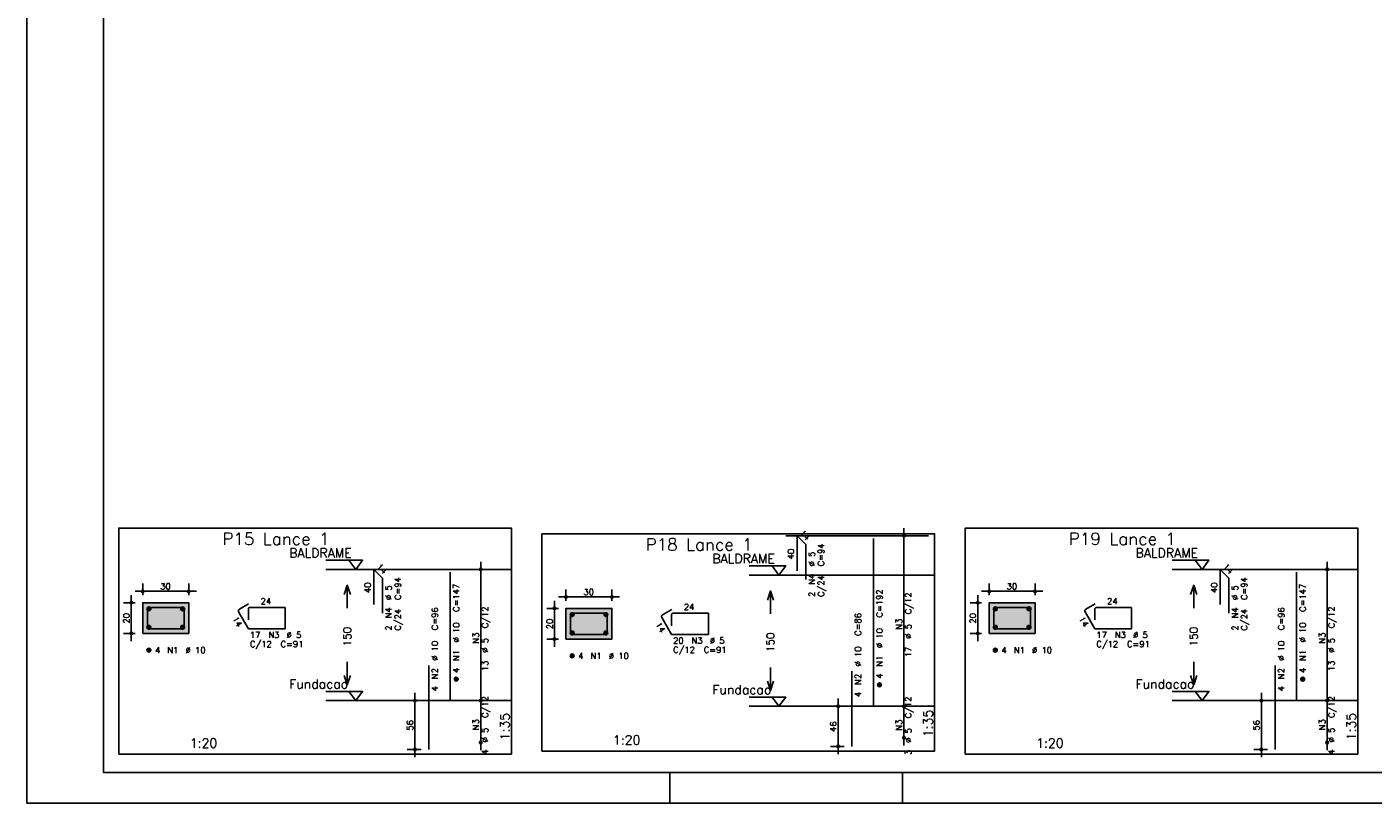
# Model space of a CAD drawing. Extents: x 0 to 84.1, y 0 to 59.4.
# Tile 1 of 7: x 0 to 44, y 0 to 25.4. Entities that reach past the tile are written whole.
import ezdxf

# ---------------------------------------------------------------- set-up
doc = ezdxf.new("R2010")
doc.units = 0
doc.linetypes.add('ESTILO_TQS_0002', pattern=[0.4, 0.1, -0.3])
for name, color, linetype in [('1', 1, 'CONTINUOUS'), ('2', 2, 'CONTINUOUS'), ('3', 3, 'CONTINUOUS'), ('4', 4, 'CONTINUOUS'), ('6', 6, 'CONTINUOUS'), ('7', 7, 'CONTINUOUS')]:
    doc.layers.add(name, color=color, linetype=linetype)
doc.styles.get("Standard").update_dxf_attribs({"font": 'ROMANS.SHX'})

msp = doc.modelspace()

# ---------------------------------------------------------------- linework, layer by layer
at = {"layer": '1', "linetype": 'CONTINUOUS'}
for points in [[(3, 1.6), (15.825, 1.6), (15.825, 8.985714), (3, 8.985714), (3, 1.6)], [(16.825, 1.700214), (29.65, 1.700214), (29.65, 8.800214), (16.825, 8.800214), (16.825, 1.700214)], [(30.65, 1.6), (43.475, 1.6), (43.475, 8.985714), (30.65, 8.985714), (30.65, 1.6)], [(29.45, 8.735929), (24.79, 8.735929)], [(29.45, 8.735929), (24.79, 8.735929)], [(9.765, 7.935714), (10.965, 7.935714), (10.74, 7.635714), (10.515, 7.935714)], [(37.415, 7.935714), (38.615, 7.935714), (38.39, 7.635714), (38.165, 7.935714)], [(15.825, 7.635714), (9.765, 7.635714)], [(23.59, 7.750214), (24.79, 7.750214), (24.565, 7.450214), (24.34, 7.750214)], [(43.475, 7.635714), (37.415, 7.635714)], [(29.65, 7.450214), (23.59, 7.450214)], [(9.765, 3.65), (10.965, 3.65), (10.74, 3.35), (10.515, 3.65)], [(37.415, 3.65), (38.615, 3.65), (38.39, 3.35), (38.165, 3.65)], [(15.825, 3.35), (9.765, 3.35)], [(23.59, 3.4645), (24.79, 3.4645), (24.565, 3.1645), (24.34, 3.4645)], [(29.65, 3.1645), (23.59, 3.1645)], [(43.475, 3.35), (37.415, 3.35)]]:
    msp.add_lwpolyline(points, dxfattribs=at)
at = {"layer": '1', "linetype": 'ESTILO_TQS_0002'}
for points in [[(3.785, 5.545357), (5.285, 5.545357), (5.285, 6.545357), (3.785, 6.545357), (3.785, 5.545357)], [(17.61, 5.359857), (19.11, 5.359857), (19.11, 6.359857), (17.61, 6.359857), (17.61, 5.359857)], [(31.435, 5.545357), (32.935, 5.545357), (32.935, 6.545357), (31.435, 6.545357), (31.435, 5.545357)]]:
    msp.add_lwpolyline(points, dxfattribs=at)
at = {"layer": '2', "linetype": 'CONTINUOUS'}
for p, q in [((0, 59.400002), (0, 0)), ((28.65, 2.9145), (28.65, 8.985929)), ((28.65, 8.735929), (28.65, 8.735929)), ((14.825, 3.1), (14.825, 7.885714)), ((14.825, 7.635714), (14.825, 7.635714)), ((42.475, 3.1), (42.475, 7.885714)), ((42.475, 7.635714), (42.475, 7.635714)), ((3.785, 6.795357), (3.785, 7.170357)), ((5.285, 6.795357), (5.285, 7.170357)), ((31.435, 6.795357), (31.435, 7.170357)), ((32.935, 6.795357), (32.935, 7.170357)), ((3.41, 5.295357), (3.41, 6.795357)), ((3.535, 6.920357), (5.535, 6.920357)), ((17.235, 5.109857), (17.235, 6.609857)), ((17.36, 6.734857), (19.36, 6.734857)), ((17.61, 6.609857), (17.61, 6.984857)), ((19.11, 6.609857), (19.11, 6.984857)), ((31.06, 5.295357), (31.06, 6.795357)), ((31.185, 6.920357), (33.185, 6.920357)), ((3.535, 6.545357), (3.16, 6.545357)), ((3.785, 6.545357), (3.785, 6.545357)), ((3.785, 6.545357), (3.785, 6.545357)), ((5.285, 6.545357), (5.285, 6.545357)), ((17.36, 6.359857), (16.985, 6.359857)), ((17.61, 6.359857), (17.61, 6.359857)), ((17.61, 6.359857), (17.61, 6.359857)), ((19.11, 6.359857), (19.11, 6.359857)), ((31.185, 6.545357), (30.81, 6.545357)), ((31.435, 6.545357), (31.435, 6.545357)), ((31.435, 6.545357), (31.435, 6.545357)), ((32.935, 6.545357), (32.935, 6.545357)), ((3.535, 5.545357), (3.16, 5.545357)), ((3.785, 5.545357), (3.785, 5.545357)), ((17.36, 5.359857), (16.985, 5.359857)), ((17.61, 5.359857), (17.61, 5.359857)), ((31.185, 5.545357), (30.81, 5.545357)), ((31.435, 5.545357), (31.435, 5.545357)), ((12.675, 1.5), (12.675, 3.6)), ((14.825, 1.728571), (14.825, 3.6)), ((40.325, 1.5), (40.325, 3.6)), ((42.475, 1.728571), (42.475, 3.6)), ((12.875, 3.35), (12.425, 3.35)), ((13.125, 3.35), (13.125, 3.35)), ((14.825, 3.35), (14.825, 3.35)), ((14.825, 3.35), (14.825, 3.35)), ((26.7, 3.1645), (26.25, 3.1645)), ((26.5, 1.600214), (26.5, 3.4145)), ((26.95, 3.1645), (26.95, 3.1645)), ((28.65, 1.885929), (28.65, 3.4145)), ((28.65, 3.1645), (28.65, 3.1645)), ((28.65, 3.1645), (28.65, 3.1645)), ((40.525, 3.35), (40.075, 3.35)), ((40.775, 3.35), (40.775, 3.35)), ((42.475, 3.35), (42.475, 3.35)), ((42.475, 3.35), (42.475, 3.35)), ((14.825, 1.978571), (14.825, 1.978571)), ((26.7, 1.850214), (26.25, 1.850214)), ((26.95, 1.850214), (26.95, 1.850214)), ((28.65, 2.135929), (28.65, 2.135929)), ((42.475, 1.978571), (42.475, 1.978571)), ((12.875, 1.75), (12.425, 1.75)), ((13.125, 1.75), (13.125, 1.75)), ((40.525, 1.75), (40.075, 1.75)), ((40.775, 1.75), (40.775, 1.75)), ((21, 1), (21, 0)), ((28.600006, 0), (28.600006, 1)), ((0, 0), (84.100006, 0))]:
    msp.add_line(p, q, dxfattribs=at)
for points in [[(83.100006, 1), (2.5, 1), (2.5, 58.400002), (83.100006, 58.400002), (83.100006, 1)], [(10.365, 6.817857), (10.465, 7.117857), (10.565, 6.817857)], [(10.465, 6.367857), (10.465, 7.117857)], [(38.015, 6.817857), (38.115, 7.117857), (38.215, 6.817857)], [(38.115, 6.367857), (38.115, 7.117857)], [(24.19, 6.632357), (24.29, 6.932357), (24.39, 6.632357)], [(24.29, 6.182357), (24.29, 6.932357)], [(3.785, 5.545357), (5.285, 5.545357), (5.285, 6.545357), (3.785, 6.545357), (3.785, 5.545357)], [(17.61, 5.359857), (19.11, 5.359857), (19.11, 6.359857), (17.61, 6.359857), (17.61, 5.359857)], [(31.435, 5.545357), (32.935, 5.545357), (32.935, 6.545357), (31.435, 6.545357), (31.435, 5.545357)], [(10.465, 4.617857), (10.465, 3.867857)], [(24.29, 4.432357), (24.29, 3.682357)], [(38.115, 4.617857), (38.115, 3.867857)], [(10.365, 4.167857), (10.465, 3.867857), (10.565, 4.167857)], [(24.19, 3.982357), (24.29, 3.682357), (24.39, 3.982357)], [(38.015, 4.167857), (38.115, 3.867857), (38.215, 4.167857)]]:
    msp.add_lwpolyline(points, dxfattribs=at)
for centre, radius in [((28.65, 8.735929), 0.041625), ((28.65, 8.735929), 0.02075), ((14.825, 7.635714), 0.041625), ((14.825, 7.635714), 0.02075), ((42.475, 7.635714), 0.041625), ((42.475, 7.635714), 0.02075), ((3.785, 6.920357), 0.04), ((3.785, 6.920357), 0.02), ((5.285, 6.920357), 0.04), ((5.285, 6.920357), 0.02), ((17.61, 6.734857), 0.04), ((17.61, 6.734857), 0.02), ((19.11, 6.734857), 0.04), ((19.11, 6.734857), 0.02), ((31.435, 6.920357), 0.04), ((31.435, 6.920357), 0.02), ((32.935, 6.920357), 0.04), ((32.935, 6.920357), 0.02), ((3.41, 6.545357), 0.04), ((3.41, 6.545357), 0.02), ((17.235, 6.359857), 0.04), ((17.235, 6.359857), 0.02), ((31.06, 6.545357), 0.04), ((31.06, 6.545357), 0.02), ((3.41, 5.545357), 0.04), ((3.41, 5.545357), 0.02), ((17.235, 5.359857), 0.04), ((17.235, 5.359857), 0.02), ((31.06, 5.545357), 0.04), ((31.06, 5.545357), 0.02), ((12.675, 3.35), 0.04), ((12.675, 3.35), 0.02), ((14.825, 3.35), 0.041625), ((14.825, 3.35), 0.041625), ((14.825, 3.35), 0.02075), ((14.825, 3.35), 0.02075), ((26.5, 3.1645), 0.04), ((26.5, 3.1645), 0.02), ((28.65, 3.1645), 0.041625), ((28.65, 3.1645), 0.041625), ((28.65, 3.1645), 0.02075), ((28.65, 3.1645), 0.02075), ((40.325, 3.35), 0.04), ((40.325, 3.35), 0.02), ((42.475, 3.35), 0.041625), ((42.475, 3.35), 0.041625), ((42.475, 3.35), 0.02075), ((42.475, 3.35), 0.02075), ((12.675, 1.75), 0.04), ((12.675, 1.75), 0.02), ((14.825, 1.978571), 0.041625), ((14.825, 1.978571), 0.02075), ((26.5, 1.850214), 0.04), ((26.5, 1.850214), 0.02), ((28.65, 2.135929), 0.041625), ((28.65, 2.135929), 0.02075), ((40.325, 1.75), 0.04), ((40.325, 1.75), 0.02), ((42.475, 1.978571), 0.041625), ((42.475, 1.978571), 0.02075)]:
    msp.add_circle(centre, radius, dxfattribs=at)
for points in [[(3.785, 5.545357), (5.285, 5.545357), (5.285, 6.545357)], [(3.785, 5.545357), (5.285, 6.545357), (3.785, 6.545357)], [(3.785, 5.545357), (3.785, 6.545357), (3.785, 5.545357)], [(17.61, 5.359857), (19.11, 5.359857), (19.11, 6.359857)], [(17.61, 5.359857), (19.11, 6.359857), (17.61, 6.359857)], [(17.61, 5.359857), (17.61, 6.359857), (17.61, 5.359857)], [(31.435, 5.545357), (32.935, 5.545357), (32.935, 6.545357)], [(31.435, 5.545357), (32.935, 6.545357), (31.435, 6.545357)], [(31.435, 5.545357), (31.435, 6.545357), (31.435, 5.545357)]]:
    msp.add_solid(points, dxfattribs=at)
at = {"layer": '3', "linetype": 'CONTINUOUS'}
for p, q in [((3.923156, 6.336546), (3.99381, 6.4072)), ((3.923165, 6.354232), (3.976181, 6.407249)), ((3.926831, 6.322544), (4.007838, 6.40355)), ((3.932882, 6.310916), (4.019471, 6.397506)), ((3.940828, 6.301186), (4.029208, 6.389565)), ((3.950562, 6.293241), (4.037159, 6.379839)), ((3.962198, 6.2872), (4.043158, 6.36816)), ((3.976173, 6.283497), (4.046893, 6.354217)), ((3.993878, 6.283524), (4.046897, 6.336544)), ((5.023156, 6.336546), (5.09381, 6.4072)), ((5.023165, 6.354232), (5.076181, 6.407249)), ((5.026831, 6.322544), (5.107838, 6.40355)), ((5.032882, 6.310916), (5.119471, 6.397506)), ((5.040828, 6.301186), (5.129208, 6.389565)), ((5.050562, 6.293241), (5.137159, 6.379839)), ((5.062198, 6.2872), (5.143158, 6.36816)), ((5.076173, 6.283497), (5.146893, 6.354217)), ((5.093878, 6.283524), (5.146897, 6.336544)), ((17.748156, 6.151046), (17.81881, 6.2217)), ((17.748165, 6.168732), (17.801181, 6.221749)), ((17.751831, 6.137044), (17.832838, 6.21805)), ((17.757882, 6.125416), (17.844471, 6.212006)), ((17.765828, 6.115686), (17.854208, 6.204065)), ((17.775562, 6.107741), (17.862159, 6.194339)), ((17.787198, 6.1017), (17.868158, 6.18266)), ((17.801173, 6.097997), (17.871893, 6.168717)), ((18.848156, 6.151046), (18.91881, 6.2217)), ((18.848165, 6.168732), (18.901181, 6.221749)), ((18.851831, 6.137044), (18.932838, 6.21805)), ((18.857882, 6.125416), (18.944471, 6.212006)), ((18.865828, 6.115686), (18.954208, 6.204065)), ((18.875562, 6.107741), (18.962159, 6.194339)), ((18.887198, 6.1017), (18.968158, 6.18266)), ((18.901173, 6.097997), (18.971893, 6.168717)), ((31.573156, 6.336546), (31.64381, 6.4072)), ((31.573165, 6.354232), (31.626181, 6.407249)), ((31.576831, 6.322544), (31.657838, 6.40355)), ((31.582882, 6.310916), (31.669471, 6.397506)), ((31.590828, 6.301186), (31.679208, 6.389565)), ((31.600562, 6.293241), (31.687159, 6.379839)), ((31.612198, 6.2872), (31.693158, 6.36816)), ((31.626173, 6.283497), (31.696893, 6.354217)), ((31.643878, 6.283524), (31.696897, 6.336544)), ((32.673156, 6.336546), (32.74381, 6.4072)), ((32.673165, 6.354232), (32.726181, 6.407249)), ((32.676831, 6.322544), (32.757838, 6.40355)), ((32.682882, 6.310916), (32.769471, 6.397506)), ((32.690828, 6.301186), (32.779208, 6.389565)), ((32.700562, 6.293241), (32.787159, 6.379839)), ((32.712198, 6.2872), (32.793158, 6.36816)), ((32.726173, 6.283497), (32.796893, 6.354217)), ((32.743878, 6.283524), (32.796897, 6.336544)), ((3.923156, 5.736546), (3.99381, 5.8072)), ((3.923165, 5.754232), (3.976181, 5.807249)), ((3.926831, 5.722544), (4.007838, 5.80355)), ((3.932882, 5.710916), (4.019471, 5.797506)), ((3.940828, 5.701186), (4.029208, 5.789565)), ((3.950562, 5.693241), (4.037159, 5.779839)), ((3.962198, 5.6872), (4.043158, 5.76816)), ((3.976173, 5.683497), (4.046893, 5.754217)), ((3.993878, 5.683524), (4.046897, 5.736544)), ((5.023156, 5.736546), (5.09381, 5.8072)), ((5.023165, 5.754232), (5.076181, 5.807249)), ((5.026831, 5.722544), (5.107838, 5.80355)), ((5.032882, 5.710916), (5.119471, 5.797506)), ((5.040828, 5.701186), (5.129208, 5.789565)), ((5.050562, 5.693241), (5.137159, 5.779839)), ((5.062198, 5.6872), (5.143158, 5.76816)), ((5.076173, 5.683497), (5.146893, 5.754217)), ((5.093878, 5.683524), (5.146897, 5.736544)), ((17.818878, 6.098024), (17.871897, 6.151044)), ((18.918878, 6.098024), (18.971897, 6.151044)), ((31.573156, 5.736546), (31.64381, 5.8072)), ((31.573165, 5.754232), (31.626181, 5.807249)), ((31.576831, 5.722544), (31.657838, 5.80355)), ((31.582882, 5.710916), (31.669471, 5.797506)), ((31.590828, 5.701186), (31.679208, 5.789565)), ((31.600562, 5.693241), (31.687159, 5.779839)), ((31.612198, 5.6872), (31.693158, 5.76816)), ((31.626173, 5.683497), (31.696893, 5.754217)), ((31.643878, 5.683524), (31.696897, 5.736544)), ((32.673156, 5.736546), (32.74381, 5.8072)), ((32.673165, 5.754232), (32.726181, 5.807249)), ((32.676831, 5.722544), (32.757838, 5.80355)), ((32.682882, 5.710916), (32.769471, 5.797506)), ((32.690828, 5.701186), (32.779208, 5.789565)), ((32.700562, 5.693241), (32.787159, 5.779839)), ((32.712198, 5.6872), (32.793158, 5.76816)), ((32.726173, 5.683497), (32.796893, 5.754217)), ((32.743878, 5.683524), (32.796897, 5.736544)), ((17.748156, 5.551046), (17.81881, 5.6217)), ((17.748165, 5.568732), (17.801181, 5.621749)), ((17.751831, 5.537044), (17.832838, 5.61805)), ((17.757882, 5.525416), (17.844471, 5.612006)), ((17.765828, 5.515686), (17.854208, 5.604065)), ((17.775562, 5.507741), (17.862159, 5.594339)), ((17.787198, 5.5017), (17.868158, 5.58266)), ((17.801173, 5.497997), (17.871893, 5.568717)), ((17.818878, 5.498024), (17.871897, 5.551044)), ((18.848156, 5.551046), (18.91881, 5.6217)), ((18.848165, 5.568732), (18.901181, 5.621749)), ((18.851831, 5.537044), (18.932838, 5.61805)), ((18.857882, 5.525416), (18.944471, 5.612006)), ((18.865828, 5.515686), (18.954208, 5.604065)), ((18.875562, 5.507741), (18.962159, 5.594339)), ((18.887198, 5.5017), (18.968158, 5.58266)), ((18.901173, 5.497997), (18.971893, 5.568717)), ((18.918878, 5.498024), (18.971897, 5.551044)), ((3.923156, 4.986546), (3.99381, 5.0572)), ((3.923165, 5.004232), (3.976181, 5.057249)), ((3.926831, 4.972544), (4.007838, 5.05355)), ((3.932882, 4.960916), (4.019471, 5.047506)), ((3.940828, 4.951186), (4.029208, 5.039565)), ((3.950562, 4.943241), (4.037159, 5.029839)), ((3.962198, 4.9372), (4.043158, 5.01816)), ((3.976173, 4.933497), (4.046893, 5.004217)), ((3.993878, 4.933524), (4.046897, 4.986544)), ((17.748156, 4.801046), (17.81881, 4.8717)), ((17.748165, 4.818732), (17.801181, 4.871749)), ((17.751831, 4.787044), (17.832838, 4.86805)), ((17.757882, 4.775416), (17.844471, 4.862006)), ((17.765828, 4.765686), (17.854208, 4.854065)), ((17.775562, 4.757741), (17.862159, 4.844339)), ((31.573156, 4.986546), (31.64381, 5.0572)), ((31.573165, 5.004232), (31.626181, 5.057249)), ((31.576831, 4.972544), (31.657838, 5.05355)), ((31.582882, 4.960916), (31.669471, 5.047506)), ((31.590828, 4.951186), (31.679208, 5.039565)), ((31.600562, 4.943241), (31.687159, 5.029839)), ((31.612198, 4.9372), (31.693158, 5.01816)), ((31.626173, 4.933497), (31.696893, 5.004217)), ((31.643878, 4.933524), (31.696897, 4.986544)), ((17.787198, 4.7517), (17.868158, 4.83266)), ((17.801173, 4.747997), (17.871893, 4.818717)), ((17.818878, 4.748024), (17.871897, 4.801044)), ((13.963156, 4.041189), (14.03381, 4.111843)), ((13.963165, 4.058875), (14.016181, 4.111892)), ((13.966831, 4.027187), (14.047838, 4.108193)), ((13.972882, 4.015559), (14.059471, 4.102149)), ((13.980828, 4.005828), (14.069208, 4.094208)), ((13.990562, 3.997884), (14.077159, 4.084482)), ((14.002198, 3.991843), (14.083158, 4.072803)), ((14.016173, 3.98814), (14.086893, 4.05886)), ((14.033878, 3.988167), (14.086897, 4.041187)), ((41.613156, 4.041189), (41.68381, 4.111843)), ((41.613165, 4.058875), (41.666181, 4.111892)), ((41.616831, 4.027187), (41.697838, 4.108193)), ((41.622882, 4.015559), (41.709471, 4.102149)), ((41.630828, 4.005828), (41.719208, 4.094208)), ((41.640562, 3.997884), (41.727159, 4.084482)), ((41.652198, 3.991843), (41.733158, 4.072803)), ((41.666173, 3.98814), (41.736893, 4.05886)), ((41.683878, 3.988167), (41.736897, 4.041187)), ((27.788156, 3.855689), (27.85881, 3.926343)), ((27.788165, 3.873375), (27.841181, 3.926392)), ((27.791831, 3.841687), (27.872838, 3.922693)), ((27.797882, 3.830059), (27.884471, 3.916649)), ((27.805828, 3.820328), (27.894208, 3.908708)), ((27.815562, 3.812384), (27.902159, 3.898982)), ((27.827198, 3.806343), (27.908158, 3.887303)), ((27.841173, 3.80264), (27.911893, 3.87336)), ((27.858878, 3.802667), (27.911897, 3.855687))]:
    msp.add_line(p, q, dxfattribs=at)
for centre in [(3.985, 6.345357), (5.085, 6.345357), (17.81, 6.159857), (18.91, 6.159857), (31.635, 6.345357), (32.735, 6.345357), (3.985, 5.745357), (5.085, 5.745357), (31.635, 5.745357), (32.735, 5.745357), (17.81, 5.559857), (18.91, 5.559857), (3.985, 4.995357), (17.81, 4.809857), (31.635, 4.995357), (14.025, 4.05), (41.675, 4.05), (27.85, 3.8645)]:
    msp.add_circle(centre, 0.0625, dxfattribs=at)
at = {"layer": '4', "linetype": 'CONTINUOUS'}
for p, q in [((3.935, 6.332857), (3.935, 5.695357)), ((3.935, 6.332857), (3.935, 5.982857)), ((4.3475, 6.395357), (3.9975, 6.395357)), ((5.135, 6.395357), (3.9975, 6.395357)), ((5.135, 5.695357), (5.135, 6.395357)), ((18.1725, 6.209857), (17.8225, 6.209857)), ((18.96, 6.209857), (17.8225, 6.209857)), ((18.96, 5.509857), (18.96, 6.209857)), ((31.585, 6.332857), (31.585, 5.695357)), ((31.585, 6.332857), (31.585, 5.982857)), ((31.9975, 6.395357), (31.6475, 6.395357)), ((32.785, 6.395357), (31.6475, 6.395357)), ((32.785, 5.695357), (32.785, 6.395357)), ((17.76, 6.147357), (17.76, 5.509857)), ((17.76, 6.147357), (17.76, 5.797357)), ((3.935, 5.695357), (5.135, 5.695357)), ((17.76, 5.509857), (18.96, 5.509857)), ((31.585, 5.695357), (32.785, 5.695357))]:
    msp.add_line(p, q, dxfattribs=at)
for centre in [(3.9975, 6.332857), (3.9975, 6.332857), (17.8225, 6.147357), (17.8225, 6.147357), (31.6475, 6.332857), (31.6475, 6.332857)]:
    msp.add_arc(centre, 0.0625, 90, 180, dxfattribs=at)
at = {"layer": '6', "linetype": 'CONTINUOUS'}
for p, q in [((25.15716, 7.593071), (25.15716, 8.735929)), ((25.15716, 8.735929), (25.440003, 8.453086)), ((25.440003, 8.453086), (25.440003, 7.310229)), ((27.65, 3.1645), (27.65, 8.650214)), ((11.33216, 6.492857), (11.33216, 7.635714)), ((11.33216, 7.635714), (11.615003, 7.352872)), ((13.825, 3.35), (13.825, 7.55)), ((38.98216, 6.492857), (38.98216, 7.635714)), ((38.98216, 7.635714), (39.265003, 7.352872)), ((41.475, 3.35), (41.475, 7.55)), ((11.615003, 7.352872), (11.615003, 6.210014)), ((39.265003, 7.352872), (39.265003, 6.210014)), ((6.91625, 6.247448), (7.235, 5.695357)), ((7.242235, 6.507825), (6.939127, 6.332825)), ((7.235, 6.332857), (7.235, 5.982857)), ((8.435, 6.395357), (7.2975, 6.395357)), ((8.435, 5.695357), (8.435, 6.395357)), ((21.067235, 6.322325), (20.764127, 6.147325)), ((22.26, 6.209857), (21.1225, 6.209857)), ((22.26, 5.509857), (22.26, 6.209857)), ((34.56625, 6.247448), (34.885, 5.695357)), ((34.892235, 6.507825), (34.589127, 6.332825)), ((34.885, 6.332857), (34.885, 5.982857)), ((36.085, 6.395357), (34.9475, 6.395357)), ((36.085, 5.695357), (36.085, 6.395357)), ((20.74125, 6.061948), (21.06, 5.509857)), ((21.06, 6.147357), (21.06, 5.797357)), ((7.235, 5.695357), (8.435, 5.695357)), ((21.06, 5.509857), (22.26, 5.509857)), ((34.885, 5.695357), (36.085, 5.695357)), ((13.125, 1.75), (13.125, 4.492857)), ((40.775, 1.75), (40.775, 4.492857)), ((26.95, 1.850214), (26.95, 4.307357))]:
    msp.add_line(p, q, dxfattribs=at)
for centre, start, end in [((6.970377, 6.278698), 120, 210), ((7.2975, 6.332857), 90, 180), ((21.1225, 6.147357), 90, 180), ((34.620377, 6.278698), 120, 210), ((34.9475, 6.332857), 90, 180), ((20.795377, 6.093198), 120, 210)]:
    msp.add_arc(centre, 0.0625, start, end, dxfattribs=at)

# ---------------------------------------------------------------- texts
at = {"layer": '1', "linetype": 'CONTINUOUS'}
for s, p in [('BALDRAME', (8.565, 8.025714)), ('BALDRAME', (22.39, 7.840214)), ('BALDRAME', (36.215, 8.025714)), ('Fundacao', (8.565, 3.74)), ('Fundacao', (36.215, 3.74)), ('Fundacao', (22.39, 3.5545))]:
    msp.add_text(s, height=0.3, dxfattribs=at).set_placement(p)
at = {"layer": '2', "linetype": 'CONTINUOUS'}
for s, height, rotation, p in [('14', 0.2, 315, (25.227871, 8.806639)), ('C=94', 0.2, 90, (26.04, 7.735929)), ('40', 0.2, 90, (25.05716, 7.9645)), ('%%c 5', 0.2, 90, (25.74, 7.735929)), ('14', 0.2, 315, (11.402871, 7.706425)), ('N4', 0.2, 90, (25.74, 7.135929)), ('14', 0.2, 315, (39.052871, 7.706425)), ('40', 0.2, 90, (11.23216, 6.864286)), ('%%c 5', 0.2, 90, (11.915, 6.635714)), ('C=94', 0.2, 90, (12.215, 6.635714)), ('C/24', 0.2, 90, (26.04, 6.735929)), ('40', 0.2, 90, (38.88216, 6.864286)), ('%%c 5', 0.2, 90, (39.565, 6.635714)), ('C=94', 0.2, 90, (39.865, 6.635714)), ('C=147', 0.2, 90, (14.125, 6.25)), ('2', 0.2, 90, (25.74, 6.735929)), ('C=192', 0.2, 90, (27.95, 6.0645)), ('C/12', 0.2, 90, (28.89, 6.170214)), ('C=147', 0.2, 90, (41.775, 6.25)), ('N4', 0.2, 90, (11.915, 6.035714)), ('C/24', 0.2, 90, (12.215, 5.635714)), ('C=96', 0.2, 90, (13.425, 5.65)), ('C/12', 0.2, 90, (15.065, 5.712857)), ('N4', 0.2, 90, (39.565, 6.035714)), ('C/24', 0.2, 90, (39.865, 5.635714)), ('C=96', 0.2, 90, (41.075, 5.65)), ('C/12', 0.2, 90, (42.715, 5.712857)), ('20', 0.2, 90, (3.35, 5.865357)), ('14', 0.2, 300, (6.700192, 6.021671)), ('2', 0.2, 90, (11.915, 5.635714)), ('%%c 10', 0.2, 90, (14.125, 5.25)), ('20', 0.2, 90, (17.175, 5.679857)), ('14', 0.2, 300, (20.525192, 5.836171)), ('C=86', 0.2, 90, (27.25, 5.4645)), ('N3', 0.2, 90, (28.59, 5.670214)), ('%%c 5', 0.2, 90, (28.89, 5.370214)), ('20', 0.2, 90, (31, 5.865357)), ('14', 0.2, 300, (34.350192, 6.021671)), ('2', 0.2, 90, (39.565, 5.635714)), ('%%c 10', 0.2, 90, (41.775, 5.25)), ('150', 0.25, 90, (10.59, 5.117857)), ('N3', 0.2, 90, (14.765, 5.212857)), ('%%c 5', 0.2, 90, (15.065, 4.912857)), ('150', 0.25, 90, (24.415, 4.932357)), ('%%c 10', 0.2, 90, (27.95, 5.0645)), ('150', 0.25, 90, (38.24, 5.117857)), ('N3', 0.2, 90, (42.415, 5.212857)), ('%%c 5', 0.2, 90, (42.715, 4.912857)), ('%%c 10', 0.2, 90, (13.425, 4.65)), ('N1', 0.2, 90, (14.125, 4.65)), ('%%c 10', 0.2, 90, (27.25, 4.4645)), ('17', 0.2, 90, (28.89, 4.770214)), ('%%c 10', 0.2, 90, (41.075, 4.65)), ('N1', 0.2, 90, (41.775, 4.65)), ('13', 0.2, 90, (15.065, 4.312857)), ('N1', 0.2, 90, (27.95, 4.4645)), ('13', 0.2, 90, (42.715, 4.312857)), ('N2', 0.2, 90, (13.425, 4.05)), ('4', 0.2, 90, (14.125, 4.25)), ('N2', 0.2, 90, (27.25, 3.8645)), ('4', 0.2, 90, (27.95, 4.0645)), ('N2', 0.2, 90, (41.075, 4.05)), ('4', 0.2, 90, (41.775, 4.25)), ('4', 0.2, 90, (13.425, 3.65)), ('4', 0.2, 90, (27.25, 3.4645)), ('4', 0.2, 90, (41.075, 3.65)), ('C/12', 0.2, 90, (15.065, 2.784286)), ('C/12', 0.2, 90, (28.89, 2.770214)), ('C/12', 0.2, 90, (42.715, 2.784286)), ('56', 0.2, 90, (12.615, 2.37)), ('N3', 0.2, 90, (14.765, 2.384286)), ('1:35', 0.3, 90, (15.765, 2.05)), ('N3', 0.2, 90, (28.59, 2.370214)), ('1:35', 0.3, 90, (29.59, 2.150214)), ('56', 0.2, 90, (40.265, 2.37)), ('N3', 0.2, 90, (42.415, 2.384286)), ('1:35', 0.3, 90, (43.415, 2.05)), ('%%c 5', 0.2, 90, (15.065, 1.984286)), ('46', 0.2, 90, (26.44, 2.327357)), ('%%c 5', 0.2, 90, (28.89, 1.970214)), ('%%c 5', 0.2, 90, (42.715, 1.984286)), ('4', 0.2, 90, (15.065, 1.584286)), ('3', 0.2, 90, (28.89, 1.570214)), ('4', 0.2, 90, (42.715, 1.584286))]:
    msp.add_text(s, height=height, rotation=rotation, dxfattribs=at).set_placement(p)
for s, height, p in [('1', 0.01, (15.615, 7.635714)), ('1', 0.01, (43.265, 7.635714)), ('30', 0.2, (4.355, 6.980357)), ('1', 0.01, (29.44, 7.450214)), ('30', 0.2, (32.005, 6.980357)), ('24', 0.2, (7.635, 6.495357)), ('30', 0.2, (18.18, 6.794857)), ('24', 0.2, (35.285, 6.495357)), ('24', 0.2, (21.46, 6.309857)), ('C/12', 0.2, (7.285, 5.095357)), ('17', 0.2, (7.285, 5.395357)), ('N3', 0.2, (7.885, 5.395357)), ('C=91', 0.2, (8.285, 5.095357)), ('%%c 5', 0.2, (8.485, 5.395357)), ('20', 0.2, (21.11, 5.209857)), ('N3', 0.2, (21.71, 5.209857)), ('%%c 5', 0.2, (22.31, 5.209857)), ('C/12', 0.2, (34.935, 5.095357)), ('17', 0.2, (34.935, 5.395357)), ('N3', 0.2, (35.535, 5.395357)), ('C=91', 0.2, (35.935, 5.095357)), ('%%c 5', 0.2, (36.135, 5.395357)), ('4', 0.2, (4.185, 4.895357)), ('N1', 0.2, (4.585, 4.895357)), ('%%c 10', 0.2, (5.185, 4.895357)), ('4', 0.2, (18.01, 4.709857)), ('N1', 0.2, (18.41, 4.709857)), ('%%c 10', 0.2, (19.01, 4.709857)), ('C/12', 0.2, (21.11, 4.909857)), ('C=91', 0.2, (22.11, 4.909857)), ('4', 0.2, (31.835, 4.895357)), ('N1', 0.2, (32.235, 4.895357)), ('%%c 10', 0.2, (32.835, 4.895357)), ('0', 0.01, (15.615, 3.35)), ('0', 0.01, (29.44, 3.1645)), ('0', 0.01, (43.265, 3.35)), ('1:20', 0.3, (19.1425, 1.910214)), ('1:20', 0.3, (5.3175, 1.81)), ('1:20', 0.3, (32.9675, 1.81))]:
    msp.add_text(s, height=height, dxfattribs=at).set_placement(p)
at = {"layer": '7', "linetype": 'CONTINUOUS'}
for s, p in [('P15 Lance 1', (6.3875, 8.435714)), ('P19 Lance 1', (34.0375, 8.435714)), ('P18 Lance 1', (20.2125, 8.250214))]:
    msp.add_text(s, height=0.4, dxfattribs=at).set_placement(p)

doc.saveas('drawing.dxf')
